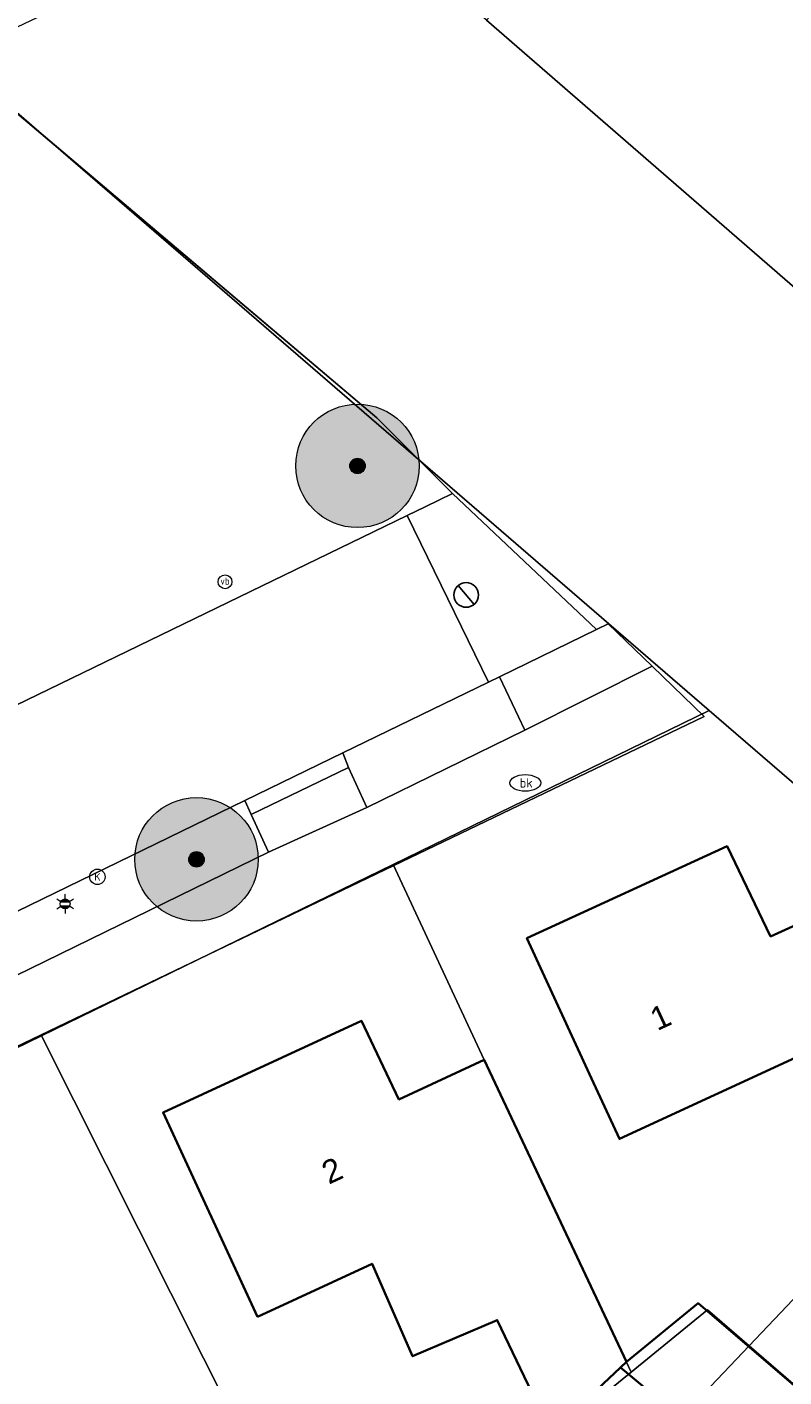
# Model space of a CAD drawing. Header units: metres. Extents: x 163628 to 167676, y 402708 to 405373.
# Tile 249 of 256: x 165490 to 165515, y 403860 to 403903. Entities that reach past the tile are written whole.
import ezdxf
from ezdxf.enums import TextEntityAlignment as Align

# ---------------------------------------------------------------- set-up
doc = ezdxf.new("R2010")
doc.units = ezdxf.units.M
doc.layers.get('0').update_dxf_attribs({"lineweight": 25})
for name, color, linetype, lineweight in [('X-CA190022.004-UO-BGT_Ondergrond$0$GE_203_VGOHaag_Lijn_GEM', 253, 'X-CA190022.004-UO-BGT_Ondergrond$0$Heg', 9), ('X-CA190022.004-UO-BGT_Ondergrond$0$GE_314_WGDRijbaanLokaleweg_Vlak_GEM', 253, 'Continuous', 9), ('X-CA190022.004-UO-BGT_Ondergrond$0$GE_317_WGDVoetpad_Vlak_GEM', 253, 'Continuous', 9), ('X-CA190022.004-UO-BGT_Ondergrond$0$GE_322_WGDInrit_Vlak_GEM', 253, 'Continuous', 9), ('X-CA190022.004-UO-BGT_Ondergrond$0$GE_366_OWGBerm_groenvoorziening_Vlak_GEM', 253, 'Continuous', 9), ('X-CA190022.004-UO-BGT_Ondergrond$0$GE_401_OTDErf_Vlak_GEM', 253, 'Continuous', 9), ('X-CA190022.004-UO-BGT_Ondergrond$0$GE_4502_GBKN_Huisnummer_Lijn_GEM', 7, 'Continuous', 9), ('X-CA190022.004-UO-BGT_Ondergrond$0$GE_479_BTDGroenvoorziening_grasenkruida_GEM', 253, 'Continuous', 9), ('X-CA190022.004-UO-BGT_Ondergrond$0$GE_601_PNDgrondvlakpand_Vlak_MV_GEM', 34, 'Continuous', 35), ('X-CA190022.004-UO-BGT_Ondergrond$0$GE_814_BRDVerkeersbord_Punt_GEM', 253, 'Continuous', 9), ('X-CA190022.004-UO-BGT_Ondergrond$0$GE_861_PALLichtmast_Punt_GEM', 253, 'Continuous', 9), ('X-CA190022.004-UO-BGT_Ondergrond$0$GE_882_PutBrandkraan_Punt_GEM', 253, 'Continuous', 9), ('X-CA190022.004-UO-DWM_Beplanting$0$B-WE-GR-BOOM-S AFKOMSTIG UIT BGT', 252, 'Continuous', 0), ('X-CA190022.004-UO-KAD_Percelen$0$B-WE-KG-GRENS_PERCEEL-GV', 150, 'Continuous', 9), ('X-CA190022.004-UO-WHM_Putten en kolken combi$0$KOLK INMETING', 253, 'Continuous', 18)]:
    doc.layers.add(name, color=color, linetype=linetype, lineweight=lineweight)
for name, color, linetype in [('X-CA190022.004-UO-DWM_Beplanting$0$B-WE-GR-BOOM-S AFKOMSTIG UIT BOMENBESTAND GEMEENTE', 252, 'Continuous'), ('X-CA190022.004-UO-DWM_Beplanting$0$N-GV-GR-GRAS-A-200', 7, 'Continuous'), ('X-CA190022.004-UO-WHM_Putten en kolken combi$0$PUTRANDEN INMETING', 253, 'Continuous')]:
    doc.layers.add(name, color=color, linetype=linetype)
doc.styles.add('X-CA190022.004-UO-BGT_Ondergrond$0$BGT_NAR', font='arial.ttf', dxfattribs={"height": 1})
doc.styles.add('X-CA190022.004-UO-BGT_Ondergrond$0$NLCS-ISO', font='NLCS-ISO.ttf')
doc.styles.add('X-CA190022.004-UO-WHM_Putten en kolken combi$0$ISOCPEUR 9 PT', font='isocpeur.ttf', dxfattribs={"height": 2.4402})
doc.linetypes.add('X-CA190022.004-UO-BGT_Ondergrond$0$Heg', pattern='A,5,-1.5,[2,dgnlstyle-meierijstad.shx,S=0.007937,R=45,X=0,Y=0],-1.5', length=8)

# ---------------------------------------------------------------- blocks, each defined once
blk = doc.blocks.new('X-CA190022.004-UO-BGT_Ondergrond$0$SKL-WATER_BRANDKRAAN_BRANDPUT-SO')
at = {"color": 0, "linetype": 'ByBlock', "lineweight": 18}
blk.add_ellipse((0, 0), major_axis=(2.5, 0), ratio=0.54, dxfattribs=at)
at = {"color": 0, "linetype": 'ByBlock', "lineweight": 18, "style": 'X-CA190022.004-UO-BGT_Ondergrond$0$NLCS-ISO'}
blk.add_text('bk', height=1.5, dxfattribs=at).set_placement((0.16, 0), align=Align.MIDDLE_CENTER)
blk = doc.blocks.new('X-CA190022.004-UO-BGT_Ondergrond$0$IMGEOBrandkraanput')
at = {"xscale": 5, "yscale": 5, "zscale": 5}
blk.add_blockref('X-CA190022.004-UO-BGT_Ondergrond$0$SKL-WATER_BRANDKRAAN_BRANDPUT-SO', (0, 0), dxfattribs=at)
blk = doc.blocks.new('X-CA190022.004-UO-BGT_Ondergrond$0$SIE-WEG_PAAL_VERKEERSBORD-SO')
at = {"linetype": 'ByBlock', "lineweight": 18}
blk.add_circle((0, 0), 1.5, dxfattribs=at)
at = {"linetype": 'ByBlock', "lineweight": 18, "style": 'X-CA190022.004-UO-BGT_Ondergrond$0$NLCS-ISO'}
blk.add_text('vb', height=1.5, dxfattribs=at).set_placement((0, 0.13), align=Align.MIDDLE_CENTER)
blk = doc.blocks.new('X-CA190022.004-UO-BGT_Ondergrond$0$IMGEOVerkeersbord')
at = {"xscale": 5, "yscale": 5, "zscale": 5}
blk.add_blockref('X-CA190022.004-UO-BGT_Ondergrond$0$SIE-WEG_PAAL_VERKEERSBORD-SO', (0, 0), dxfattribs=at)
blk = doc.blocks.new('X-CA190022.004-UO-BGT_Ondergrond$0$N-SIE-WEG_LICHTMAST-SO')
h = blk.add_hatch(color=256)
h.paths.add_polyline_path([(1.16, 0.5, 0.658505), (-1.16, 0.5)])
h.paths.add_polyline_path([(-1.16, -0.5, 0.658505), (1.16, -0.5)])
at = {"flags": 128}
for points in [[(-2.19, 1.27), (-1.1, 0.63)], [(-1.16, 0.5), (1.16, 0.5)], [(0, 1.27), (0, 2.53)], [(1.1, 0.63), (2.19, 1.27)], [(-2.19, -1.27), (-1.1, -0.63)], [(-1.16, -0.5), (1.16, -0.5)], [(0, -1.27), (0, -2.53)], [(2.19, -1.27), (1.1, -0.63)]]:
    blk.add_lwpolyline(points, dxfattribs=at)
at = {"ltscale": 0.5}
blk.add_circle((0, 0), 1.27, dxfattribs=at)
at = {"style": 'X-CA190022.004-UO-BGT_Ondergrond$0$NLCS-ISO'}
blk.add_attdef('TYPE', text='', height=1.8, dxfattribs=at).set_placement((0, 2.53), align=Align.BOTTOM_CENTER)
blk = doc.blocks.new('X-CA190022.004-UO-BGT_Ondergrond$0$IMGEOLichtmastpaal')
at = {"xscale": 5, "yscale": 5, "zscale": 5}
blk.add_blockref('X-CA190022.004-UO-BGT_Ondergrond$0$N-SIE-WEG_LICHTMAST-SO', (0, 6.4), dxfattribs=at)
blk = doc.blocks.new('X-CA190022.004-UO-WHM_Putten en kolken combi$0$putdeksel 1.03')
blk.add_circle((0, 0), 0.25)
blk = doc.blocks.new('X-CA190022.004-UO-WHM_Putten en kolken combi$0$Putdeksel 1.04')
at = {"flags": 128}
blk.add_lwpolyline([(-0.161, 0.191), (0.161, -0.191)], dxfattribs=at)
blk.add_blockref('X-CA190022.004-UO-WHM_Putten en kolken combi$0$putdeksel 1.03', (0, 0))
blk = doc.blocks.new('X-CA190022.004-UO-WHM_Putten en kolken combi$0$kolk 1.03')
blk.add_circle((0, 0), 0.25)
at = {"insert": (0, 0), "char_height": 0.244, "attachment_point": 5, "style": 'X-CA190022.004-UO-WHM_Putten en kolken combi$0$ISOCPEUR 9 PT'}
blk.add_mtext_dynamic_manual_height_columns('K', width=0.25229, gutter_width=12.201, heights=[0], dxfattribs=at)
blk = doc.blocks.new('X-CA190022.004-UO-DWM_Beplanting$0$SGR-BOOM_01-SO')
at = {"linetype": 'ByBlock', "lineweight": 18}
h = blk.add_hatch(color=0, dxfattribs=at)
h.dxf.hatch_style = 1
edge = h.paths.add_edge_path()
edge.add_arc((0, 0), 0.25, 0, 360)
at = {"color": 0, "linetype": 'ByBlock', "lineweight": 18}
for radius in [2, 0.25]:
    blk.add_circle((0, 0), radius, dxfattribs=at)
blk = doc.blocks.new('X-CA190022.004-UO-DWM_Beplanting$0$IMGEOBoom')
at = {"transparency": 33554457}
h = blk.add_hatch(color=256, dxfattribs=at)
h.dxf.hatch_style = 1
edge = h.paths.add_edge_path()
edge.add_arc((0, 0), 100, 0, 360)
edge = h.paths.add_edge_path(flags=17)
edge.add_arc((0, 0), 12.5, 0, 360)
h = blk.add_hatch()
h.set_pattern_fill('ANGLE', color=256)
h.set_pattern_definition([(0, (0, 0), (0, 6.985), [5.08, -1.905]), (90, (0, 0), (-6.985, 4e-16), [5.08, -1.905])])
edge = h.paths.add_edge_path(flags=17)
edge.add_arc((0, 0), 12.5, 0, 360)
at = {"layer": 'X-CA190022.004-UO-DWM_Beplanting$0$N-GV-GR-GRAS-A-200'}
h = blk.add_hatch(color=256, dxfattribs=at)
h.dxf.hatch_style = 1
edge = h.paths.add_edge_path(flags=17)
edge.add_arc((0, 0), 12.5, 0, 360)
at = {"xscale": 50, "yscale": 50, "zscale": 50}
blk.add_blockref('X-CA190022.004-UO-DWM_Beplanting$0$SGR-BOOM_01-SO', (0, 0), dxfattribs=at)

msp = doc.modelspace()

# ---------------------------------------------------------------- linework, layer by layer
at = {"layer": 'X-CA190022.004-UO-BGT_Ondergrond$0$GE_203_VGOHaag_Lijn_GEM'}
for p, q in [((165487.482, 403902.701), (165501.75, 403890.633)), ((165501.75, 403890.633), (165504.2, 403888.18)), ((165481.737, 403866.247), (165491.124, 403870.755))]:
    msp.add_line(p, q, dxfattribs=at)
at = {"layer": 'X-CA190022.004-UO-BGT_Ondergrond$0$GE_314_WGDRijbaanLokaleweg_Vlak_GEM', "flags": 128}
for points in [[(165504.2, 403888.18), (165508.858, 403883.764), (165505.718, 403882.236), (165505.358, 403882.061), (165502.733, 403887.468), (165503.307, 403887.747), (165504.2, 403888.18)], [(165317.94, 403797.77), (165450.872, 403862.295), (165453.492, 403863.567), (165458.165, 403865.835), (165462.706, 403868.039), (165466.438, 403869.85), (165467.289, 403870.263), (165468.64, 403870.919), (165502.733, 403887.468), (165505.358, 403882.061), (165500.643, 403879.766), (165497.473, 403878.224), (165471.615, 403865.64), (165471.159, 403865.418), (165454.377, 403857.324), (165435.261, 403848.004), (165428.91, 403844.923), (165428.309, 403844.631), (165413.209, 403837.305)]]:
    msp.add_lwpolyline(points, dxfattribs=at)
at = {"layer": 'X-CA190022.004-UO-BGT_Ondergrond$0$GE_317_WGDVoetpad_Vlak_GEM', "flags": 128}
for points in [[(165510.661, 403882.579), (165512.35, 403880.95), (165491.124, 403870.755), (165481.737, 403866.247), (165478.197, 403864.547), (165471.251, 403861.21), (165471, 403861.09), (165467.779, 403859.542)], [(165471.159, 403865.418), (165471.615, 403865.64), (165472.336, 403863.999), (165485.698, 403870.425), (165498.231, 403876.55), (165501.423, 403877.996), (165506.536, 403880.508), (165510.661, 403882.579)]]:
    msp.add_lwpolyline(points, dxfattribs=at)
at = {"layer": 'X-CA190022.004-UO-BGT_Ondergrond$0$GE_322_WGDInrit_Vlak_GEM', "flags": 128}
for points in [[(165510.661, 403882.579), (165506.536, 403880.508), (165505.718, 403882.236), (165508.858, 403883.764), (165509.24, 403883.95), (165510.661, 403882.579)], [(165500.828, 403879.3), (165497.679, 403877.768), (165497.473, 403878.224), (165500.643, 403879.766), (165500.828, 403879.3)], [(165501.423, 403877.996), (165498.231, 403876.55), (165497.679, 403877.768), (165500.828, 403879.3), (165501.423, 403877.996)]]:
    msp.add_lwpolyline(points, dxfattribs=at)
at = {"layer": 'X-CA190022.004-UO-BGT_Ondergrond$0$GE_366_OWGBerm_groenvoorziening_Vlak_GEM', "flags": 128}
for points in [[(165506.536, 403880.508), (165501.423, 403877.996), (165500.828, 403879.3), (165500.643, 403879.766), (165505.358, 403882.061), (165505.718, 403882.236), (165506.536, 403880.508)], [(165498.231, 403876.55), (165485.698, 403870.425), (165472.336, 403863.999), (165471.615, 403865.64), (165497.473, 403878.224), (165497.679, 403877.768), (165498.231, 403876.55)]]:
    msp.add_lwpolyline(points, dxfattribs=at)
at = {"layer": 'X-CA190022.004-UO-BGT_Ondergrond$0$GE_401_OTDErf_Vlak_GEM', "flags": 128}
for points in [[(165538.32, 403862.77), (165503.758, 403822.41), (165496.379, 403813.731), (165496.378, 403813.731), (165485.591, 403811.388), (165481.789, 403813.869), (165481.78, 403813.875), (165476.379, 403837.959), (165475.856, 403840.688), (165471.251, 403861.21), (165478.197, 403864.547), (165481.737, 403866.247), (165491.124, 403870.755), (165512.35, 403880.95), (165510.661, 403882.579), (165509.24, 403883.95), (165508.858, 403883.764), (165504.2, 403888.18), (165501.75, 403890.633), (165487.482, 403902.701), (165499.634, 403908.667)], [(165515.881, 403870.153), (165509.604, 403867.257), (165508.7, 403869.22), (165506.61, 403873.76), (165513.09, 403876.75), (165514.5, 403873.82), (165515.33, 403874.2), (165515.58, 403874.47), (165516.74, 403873.48), (165518.58, 403875.64), (165522.37, 403872.38), (165523.629, 403871.297), (165528.112, 403867.474), (165526.157, 403865.206), (165524.642, 403866.512), (165523.931, 403865.686), (165520.9, 403868.298), (165519.764, 403866.93), (165515.881, 403870.153)], [(165509.83, 403860.03), (165512.15, 403861.93), (165519.43, 403855.69), (165517.37, 403853.32), (165522.48, 403848.89), (165517.24, 403842.84), (165508.923, 403850.034), (165514.177, 403856.07), (165509.636, 403859.848), (165507.392, 403857.735), (165505.644, 403861.385), (165502.903, 403860.217), (165501.589, 403863.211), (165497.879, 403861.497), (165494.82, 403868.11), (165501.25, 403871.08), (165502.46, 403868.54), (165505.22, 403869.82), (165509.83, 403860.03)]]:
    msp.add_lwpolyline(points, dxfattribs=at)
at = {"layer": 'X-CA190022.004-UO-BGT_Ondergrond$0$GE_479_BTDGroenvoorziening_grasenkruida_GEM', "flags": 128}
msp.add_lwpolyline([(165524.544, 403920.283), (165499.634, 403908.667), (165487.482, 403902.701), (165501.75, 403890.633), (165504.2, 403888.18), (165503.307, 403887.747), (165502.733, 403887.468), (165468.64, 403870.919), (165469.04, 403872.87), (165470.412, 403879.566)], dxfattribs=at)
at = {"layer": 'X-CA190022.004-UO-BGT_Ondergrond$0$GE_601_PNDgrondvlakpand_Vlak_MV_GEM', "flags": 128}
for points in [[(165522.37, 403872.38), (165523.629, 403871.297), (165521.541, 403869.07), (165520.9, 403868.298), (165519.764, 403866.93), (165515.881, 403870.153), (165509.604, 403867.257), (165508.7, 403869.22), (165506.61, 403873.76), (165513.09, 403876.75), (165514.5, 403873.82), (165515.33, 403874.2), (165515.58, 403874.47), (165516.74, 403873.48), (165518.58, 403875.64), (165522.37, 403872.38)], [(165497.879, 403861.497), (165494.82, 403868.11), (165501.25, 403871.08), (165502.46, 403868.54), (165505.22, 403869.82), (165509.83, 403860.03), (165509.636, 403859.848), (165507.392, 403857.735), (165505.644, 403861.385), (165502.903, 403860.217), (165501.589, 403863.211), (165497.879, 403861.497)], [(165509.83, 403860.03), (165512.15, 403861.93), (165519.43, 403855.69), (165517.37, 403853.32), (165522.48, 403848.89), (165517.24, 403842.84), (165508.923, 403850.034), (165514.177, 403856.07), (165509.636, 403859.848), (165509.83, 403860.03)]]:
    msp.add_lwpolyline(points, dxfattribs=at)
at = {"layer": 'X-CA190022.004-UO-KAD_Percelen$0$B-WE-KG-GRENS_PERCEEL-GV', "flags": 128}
for points in [[(165544.369, 403869.579), (165551.363, 403877.959), (165512.226, 403911.222), (165505.303, 403903.521)], [(165544.369, 403869.579), (165505.303, 403903.521), (165500.095, 403908.046), (165488.008, 403902.301), (165512.515, 403881.147), (165523.967, 403871.262), (165536.316, 403860.6), (165536.643, 403860.314)], [(165502.278, 403876.156), (165505.22, 403869.82), (165509.985, 403859.701), (165512.46, 403861.72), (165513.806, 403860.555), (165523.967, 403871.262), (165512.515, 403881.147)], [(165490.886, 403870.6), (165500.318, 403851.813), (165509.985, 403859.701), (165505.22, 403869.82), (165502.278, 403876.156)], [(165523.967, 403871.262), (165513.806, 403860.555), (165519.43, 403855.69), (165527.034, 403849.396), (165536.316, 403860.6)], [(165476.531, 403838.4), (165489.721, 403841.211), (165500.318, 403851.813), (165490.886, 403870.6), (165471.394, 403861.093)], [(165509.985, 403859.701), (165500.318, 403851.813), (165503.197, 403849.377), (165513.806, 403860.555), (165512.46, 403861.72)], [(165503.197, 403849.377), (165517.037, 403837.673), (165527.034, 403849.396), (165519.43, 403855.69), (165513.806, 403860.555)]]:
    msp.add_lwpolyline(points, close=True, dxfattribs=at)
msp.add_lwpolyline([(165497.667, 403757.082), (165501.252, 403778.269), (165482.14, 403813.619), (165476.531, 403838.4), (165471.394, 403861.093), (165490.886, 403870.6), (165502.278, 403876.156), (165512.515, 403881.147), (165488.008, 403902.301), (165414.648, 403867.011), (165432.29, 403842.158), (165433.171, 403842.55), (165456.543, 403853.918), (165459.871, 403852.29), (165465.213, 403828.507), (165469.095, 403811.313), (165472.909, 403794.011), (165474.352, 403787.415), (165476.721, 403776.593), (165481.531, 403755.119)], dxfattribs=at)

# ---------------------------------------------------------------- block references
at = {"layer": 'X-CA190022.004-UO-BGT_Ondergrond$0$GE_814_BRDVerkeersbord_Punt_GEM', "xscale": 0.03, "yscale": 0.03, "zscale": 0.02}
msp.add_blockref('X-CA190022.004-UO-BGT_Ondergrond$0$IMGEOVerkeersbord', (165496.828, 403885.316), dxfattribs=at)
at = {"layer": 'X-CA190022.004-UO-BGT_Ondergrond$0$GE_861_PALLichtmast_Punt_GEM', "xscale": 0.025, "yscale": 0.025, "zscale": 0.025}
msp.add_blockref('X-CA190022.004-UO-BGT_Ondergrond$0$IMGEOLichtmastpaal', (165491.647, 403874.716), dxfattribs=at)
at = {"layer": 'X-CA190022.004-UO-BGT_Ondergrond$0$GE_882_PutBrandkraan_Punt_GEM', "xscale": 0.04, "yscale": 0.04, "zscale": 0.02}
msp.add_blockref('X-CA190022.004-UO-BGT_Ondergrond$0$IMGEOBrandkraanput', (165506.553, 403878.796), dxfattribs=at)
at = {"layer": 'X-CA190022.004-UO-DWM_Beplanting$0$B-WE-GR-BOOM-S AFKOMSTIG UIT BGT', "xscale": 0.02, "yscale": 0.02, "zscale": 0.02}
for p in [(165501.119, 403889.07), (165495.903, 403876.319)]:
    msp.add_blockref('X-CA190022.004-UO-DWM_Beplanting$0$IMGEOBoom', p, dxfattribs=at)
at = {"layer": 'X-CA190022.004-UO-DWM_Beplanting$0$B-WE-GR-BOOM-S AFKOMSTIG UIT BOMENBESTAND GEMEENTE', "xscale": 0.02, "yscale": 0.02, "zscale": 0.02}
msp.add_blockref('X-CA190022.004-UO-DWM_Beplanting$0$IMGEOBoom', (165501.119, 403889.07), dxfattribs=at)
at = {"layer": 'X-CA190022.004-UO-WHM_Putten en kolken combi$0$KOLK INMETING', "linetype": 'ByBlock', "lineweight": -2}
msp.add_blockref('X-CA190022.004-UO-WHM_Putten en kolken combi$0$kolk 1.03', (165492.693, 403875.751, 9.099), dxfattribs=at)
at = {"layer": 'X-CA190022.004-UO-WHM_Putten en kolken combi$0$PUTRANDEN INMETING', "linetype": 'ByBlock', "lineweight": -2, "xscale": 1.6, "yscale": 1.6, "zscale": 1.6}
msp.add_blockref('X-CA190022.004-UO-WHM_Putten en kolken combi$0$Putdeksel 1.04', (165504.639, 403884.888, 9.01), dxfattribs=at)

# ---------------------------------------------------------------- texts
at = {"layer": 'X-CA190022.004-UO-BGT_Ondergrond$0$GE_4502_GBKN_Huisnummer_Lijn_GEM', "style": 'X-CA190022.004-UO-BGT_Ondergrond$0$BGT_NAR'}
for s, p in [('1', (165510.933, 403871.21)), ('2', (165500.296, 403866.234))]:
    msp.add_text(s, height=0.75, rotation=24.8, dxfattribs=at).set_placement(p, align=Align.MIDDLE_CENTER)

doc.saveas('drawing.dxf')
